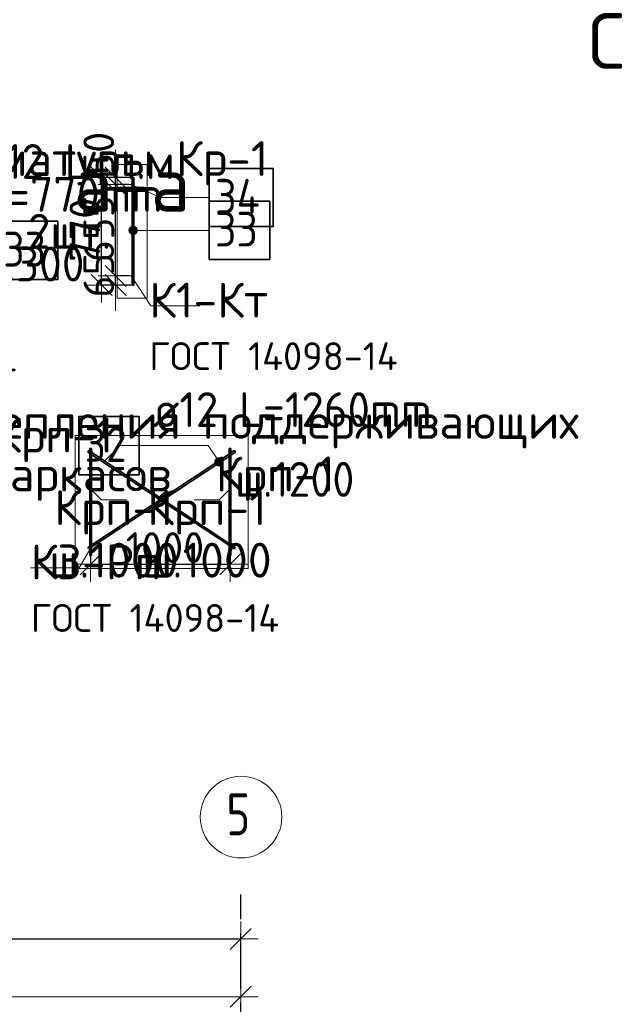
# Model space of a CAD drawing. Header units: millimetres. Extents: x -3725 to 93325, y -74170 to 82591.
# Tile 131 of 140: x 72315 to 76578, y 68724 to 75780. Entities that reach past the tile are written whole.
import ezdxf

# ---------------------------------------------------------------- set-up
doc = ezdxf.new("R2010")
doc.units = ezdxf.units.MM
doc.header["$PDMODE"] = 65
for name, pattern in [('______11', [500, 400, -50, 0, -50]), ('______3', [500, 400, -100]), ('______5', [1100, 800, -100, 100, -100])]:
    doc.linetypes.add(name, pattern=pattern)
for name, color, linetype, lineweight in [('Standard', 7, 'Continuous', 25), ('Арм.стержн. Доп. арматура', 180, 'Continuous', 35), ('Балка_ общее', 7, '______3', 13), ('Изополя поперечная', 7, 'Continuous', 25), ('Размерная линия_ общее', 7, 'Continuous', 13)]:
    doc.layers.add(name, color=color, linetype=linetype, lineweight=lineweight)
doc.layers.add('Арм.стержн. Фиксатор', color=7, linetype='Continuous', lineweight=35, true_color=0x501e0f)
doc.layers.add('Осевая линия_ общее', color=7, linetype='______5', lineweight=13, true_color=0xa0a0a0)
doc.styles.add('ARIAL', font='ARIAL.TTF')
doc.styles.add('ISOCPEUR', font='ISOCPEUR')
doc.dimstyles.new('DIMSTYLE_18', dxfattribs={"dimtxt": 220, "dimasz": 250, "dimexe": 0, "dimexo": 0, "dimgap": 110, "dimtad": 2, "dimdec": 0, "dimrnd": 1, "dimzin": 12, "dimdsep": 46, "dimtxsty": 'ISOCPEUR', "dimblk1": 'ALL_ML_STRICH', "dimblk2": 'ALL_ML_STRICH', "dimsah": 1, "dimcen": 0, "dimclrd": 7, "dimclre": 256, "dimclrt": 7, "dimadec": 0, "dimazin": 0, "dimtfac": 1, "dimtdec": 0, "dimtix": 1, "dimtmove": 2, "dimatfit": 3, "dimfxl": 0, "dimtzin": 0, "dimlwd": 0, "dimlwe": -3, "dimarcsym": 0})
doc.dimstyles.new('DIMSTYLE_3', dxfattribs={"dimtxt": 220, "dimasz": 250, "dimexe": 0, "dimexo": 0, "dimgap": 110, "dimtad": 2, "dimdec": 0, "dimrnd": 5, "dimzin": 12, "dimdsep": 46, "dimtxsty": 'ISOCPEUR', "dimblk1": 'ALL_ML_STRICH', "dimblk2": 'ALL_ML_STRICH', "dimsah": 1, "dimcen": 0, "dimclrd": 7, "dimclre": 256, "dimclrt": 7, "dimadec": 0, "dimazin": 0, "dimtfac": 1, "dimtdec": 0, "dimtix": 1, "dimtmove": 2, "dimatfit": 3, "dimfxl": 0, "dimtzin": 0, "dimlwd": 0, "dimlwe": -3, "dimarcsym": 0})
doc.dimstyles.new('DIMSTYLE_5', dxfattribs={"dimtxt": 220, "dimasz": 250, "dimexe": 0, "dimexo": 0, "dimgap": 110, "dimtad": 2, "dimdec": 0, "dimrnd": 5, "dimzin": 12, "dimdsep": 46, "dimtxsty": 'ISOCPEUR', "dimblk1": 'ALL_ML_STRICH', "dimblk2": 'ALL_ML_STRICH', "dimsah": 1, "dimcen": 0, "dimclrd": 7, "dimclre": 256, "dimclrt": 7, "dimadec": 0, "dimazin": 0, "dimtfac": 1, "dimtdec": 0, "dimtix": 1, "dimtmove": 2, "dimatfit": 3, "dimfxl": 0, "dimtvp": 1.2, "dimtzin": 0, "dimlwd": 0, "dimlwe": -3, "dimarcsym": 0})
doc.dimstyles.new('DIMSTYLE_7', dxfattribs={"dimtxt": 250, "dimasz": 250, "dimexe": 0, "dimexo": 0, "dimgap": 125, "dimtad": 2, "dimdec": 0, "dimrnd": 5, "dimzin": 12, "dimdsep": 46, "dimtxsty": 'ISOCPEUR', "dimblk1": 'ALL_ML_STRICH', "dimblk2": 'ALL_ML_STRICH', "dimsah": 1, "dimcen": 0, "dimclrd": 7, "dimclre": 256, "dimclrt": 7, "dimadec": 0, "dimazin": 0, "dimtfac": 1, "dimtdec": 0, "dimtix": 1, "dimtmove": 2, "dimatfit": 3, "dimfxl": 0, "dimtzin": 0, "dimlwd": 0, "dimlwe": -3, "dimarcsym": 0})

# ---------------------------------------------------------------- blocks, each defined once
blk = doc.blocks.new('ALL_ML_STRICH')
at = {"color": 0, "linetype": 'ByBlock', "lineweight": -2}
for p, q in [((-0.3, -0.3), (0.3, 0.3)), ((0, -0.5), (0, 0.5)), ((-1, 0), (0.5, 0))]:
    blk.add_line(p, q, dxfattribs=at)
blk = doc.blocks.new('*D86')
at = {"layer": 'DEFPOINTS', "color": 7, "linetype": 'Continuous', "lineweight": 13, "transparency": 33554687}
for p in [(68400, 68778), (68400, 68757.8), (73900, 68716.2)]:
    blk.add_point(p, dxfattribs=at)
at = {"layer": 'Балка_ общее', "color": 251, "linetype": 'Continuous', "lineweight": -2, "true_color": 0x656565, "transparency": 33554687}
for p, q in [((68400, 68767.8), (68400, 68778)), ((73900, 68726.2), (73900, 68778))]:
    blk.add_line(p, q, dxfattribs=at)
at = {"layer": 'Балка_ общее', "color": 7, "linetype": 'Continuous', "lineweight": -2, "transparency": 33554687}
blk.add_line((68400, 68778), (73900, 68778), dxfattribs=at)
at = {"layer": 'Балка_ общее', "color": 7, "linetype": 'Continuous', "lineweight": 13, "transparency": 33554687, "xscale": 250, "yscale": 250, "zscale": 250, "rotation": 180}
blk.add_blockref('ALL_ML_STRICH', (68400, 68778), dxfattribs=at)
at = {"layer": 'Балка_ общее', "color": 7, "linetype": 'Continuous', "lineweight": 13, "transparency": 33554687, "xscale": 250, "yscale": 250, "zscale": 250}
blk.add_blockref('ALL_ML_STRICH', (73900, 68778), dxfattribs=at)
at = {"layer": 'Балка_ общее', "color": 7, "linetype": 'Continuous', "lineweight": 13, "transparency": 33554687, "insert": (71162.5, 68953), "char_height": 250, "width": 1000, "attachment_point": 5, "style": 'ISOCPEUR'}
blk.add_mtext('\\A1;{5500}', dxfattribs=at)
blk = doc.blocks.new('*D488')
at = {"layer": 'DEFPOINTS', "color": 7, "linetype": 'Continuous', "lineweight": 13, "transparency": 33554687}
for p in [(72824.1, 71958), (73824.1, 71969.9), (72824.1, 71876.9)]:
    blk.add_point(p, dxfattribs=at)
at = {"layer": 'Размерная линия_ общее', "color": 253, "linetype": 'Continuous', "lineweight": -2, "true_color": 0xa0a0a0, "transparency": 33554687}
for p, q in [((72824.1, 71938), (72824.1, 71876.9)), ((73824.1, 71949.9), (73824.1, 71876.9))]:
    blk.add_line(p, q, dxfattribs=at)
at = {"layer": 'Размерная линия_ общее', "color": 7, "linetype": 'Continuous', "lineweight": -2, "transparency": 33554687}
blk.add_line((72824.1, 71876.9), (73824.1, 71876.9), dxfattribs=at)
at = {"layer": 'Размерная линия_ общее', "color": 7, "linetype": 'Continuous', "lineweight": 13, "transparency": 33554687, "xscale": 250, "yscale": 250, "zscale": 250, "rotation": 180}
blk.add_blockref('ALL_ML_STRICH', (72824.1, 71876.9), dxfattribs=at)
at = {"layer": 'Размерная линия_ общее', "color": 7, "linetype": 'Continuous', "lineweight": 13, "transparency": 33554687, "xscale": 250, "yscale": 250, "zscale": 250}
blk.add_blockref('ALL_ML_STRICH', (73824.1, 71876.9), dxfattribs=at)
at = {"layer": 'Размерная линия_ общее', "color": 7, "linetype": 'Continuous', "lineweight": 13, "transparency": 33554687, "insert": (73357.1, 71996.9), "char_height": 220, "width": 880, "attachment_point": 5, "style": 'ISOCPEUR'}
blk.add_mtext('\\A1;{1000}', dxfattribs=at)
blk = doc.blocks.new('*D495')
at = {"layer": 'DEFPOINTS', "color": 7, "linetype": 'Continuous', "lineweight": 13, "transparency": 33554687}
for p in [(73135.6, 74648.7), (72902.8, 73878.7), (73135.6, 73878.7)]:
    blk.add_point(p, dxfattribs=at)
at = {"layer": 'Размерная линия_ общее', "color": 253, "linetype": 'Continuous', "lineweight": -2, "true_color": 0xa0a0a0, "transparency": 33554687}
for p, q in [((73115.6, 74648.7), (72902.8, 74648.7)), ((73115.6, 73878.7), (72902.8, 73878.7))]:
    blk.add_line(p, q, dxfattribs=at)
at = {"layer": 'Размерная линия_ общее', "color": 7, "linetype": 'Continuous', "lineweight": -2, "transparency": 33554687}
blk.add_line((72902.8, 73878.7), (72902.8, 74648.7), dxfattribs=at)
at = {"layer": 'Размерная линия_ общее', "color": 7, "linetype": 'Continuous', "lineweight": 13, "transparency": 33554687, "xscale": 250, "yscale": 250, "zscale": 250}
for p, rotation in [((72902.8, 74648.7), 90), ((72902.8, 73878.7), 270)]:
    blk.add_blockref('ALL_ML_STRICH', p, dxfattribs=dict(at, rotation=rotation))
at = {"layer": 'Размерная линия_ общее', "color": 7, "linetype": 'Continuous', "lineweight": 13, "transparency": 33554687, "insert": (72782.8, 74274.7), "char_height": 220, "width": 660, "attachment_point": 5, "rotation": 90, "style": 'ISOCPEUR'}
blk.add_mtext('\\A1;{770}', dxfattribs=at)
blk = doc.blocks.new('*D496')
at = {"layer": 'DEFPOINTS', "color": 7, "linetype": 'Continuous', "lineweight": 13, "transparency": 33554687}
for p in [(73114.8, 73943.7), (73002.8, 73878.7), (73135.6, 73878.7)]:
    blk.add_point(p, dxfattribs=at)
at = {"layer": 'Размерная линия_ общее', "color": 253, "linetype": 'Continuous', "lineweight": -2, "true_color": 0xa0a0a0, "transparency": 33554687}
for p, q in [((73094.8, 73943.7), (73002.8, 73943.7)), ((73115.6, 73878.7), (73002.8, 73878.7))]:
    blk.add_line(p, q, dxfattribs=at)
at = {"layer": 'Размерная линия_ общее', "color": 7, "linetype": 'Continuous', "lineweight": -2, "transparency": 33554687}
blk.add_line((73002.8, 73878.7), (73002.8, 73943.7), dxfattribs=at)
at = {"layer": 'Размерная линия_ общее', "color": 7, "linetype": 'Continuous', "lineweight": 13, "transparency": 33554687, "xscale": 250, "yscale": 250, "zscale": 250}
for p, rotation in [((73002.8, 73878.7), 270), ((73002.8, 73943.7), 90)]:
    blk.add_blockref('ALL_ML_STRICH', p, dxfattribs=dict(at, rotation=rotation))
at = {"layer": 'Размерная линия_ общее', "color": 7, "linetype": 'Continuous', "lineweight": 13, "transparency": 33554687, "insert": (72882.7, 73948.7), "char_height": 220, "width": 440, "attachment_point": 5, "rotation": 90, "style": 'ISOCPEUR'}
blk.add_mtext('\\A1;{65}', dxfattribs=at)
blk = doc.blocks.new('*D497')
at = {"layer": 'DEFPOINTS', "color": 7, "linetype": 'Continuous', "lineweight": 13, "transparency": 33554687}
for p in [(73114.8, 74598.7), (73002.8, 73943.7), (73114.8, 73943.7)]:
    blk.add_point(p, dxfattribs=at)
at = {"layer": 'Размерная линия_ общее', "color": 253, "linetype": 'Continuous', "lineweight": -2, "true_color": 0xa0a0a0, "transparency": 33554687}
for p, q in [((73094.8, 74598.7), (73002.8, 74598.7)), ((73094.8, 73943.7), (73002.8, 73943.7))]:
    blk.add_line(p, q, dxfattribs=at)
at = {"layer": 'Размерная линия_ общее', "color": 7, "linetype": 'Continuous', "lineweight": -2, "transparency": 33554687}
blk.add_line((73002.8, 73943.7), (73002.8, 74598.7), dxfattribs=at)
at = {"layer": 'Размерная линия_ общее', "color": 7, "linetype": 'Continuous', "lineweight": 13, "transparency": 33554687, "xscale": 250, "yscale": 250, "zscale": 250}
for p, rotation in [((73002.8, 74598.7), 90), ((73002.8, 73943.7), 270)]:
    blk.add_blockref('ALL_ML_STRICH', p, dxfattribs=dict(at, rotation=rotation))
at = {"layer": 'Размерная линия_ общее', "color": 7, "linetype": 'Continuous', "lineweight": 13, "transparency": 33554687, "insert": (72882.8, 74282.2), "char_height": 220, "width": 660, "attachment_point": 5, "rotation": 90, "style": 'ISOCPEUR'}
blk.add_mtext('\\A1;{655}', dxfattribs=at)
blk = doc.blocks.new('*D498')
at = {"layer": 'DEFPOINTS', "color": 7, "linetype": 'Continuous', "lineweight": 13, "transparency": 33554687}
for p in [(73002.8, 74598.7), (73114.8, 74598.7), (73135.6, 74648.7)]:
    blk.add_point(p, dxfattribs=at)
at = {"layer": 'Размерная линия_ общее', "color": 253, "linetype": 'Continuous', "lineweight": -2, "true_color": 0xa0a0a0, "transparency": 33554687}
for p, q in [((73115.6, 74648.7), (73002.8, 74648.7)), ((73094.8, 74598.7), (73002.8, 74598.7))]:
    blk.add_line(p, q, dxfattribs=at)
at = {"layer": 'Размерная линия_ общее', "color": 7, "linetype": 'Continuous', "lineweight": -2, "transparency": 33554687}
blk.add_line((73002.8, 74598.7), (73002.8, 74648.7), dxfattribs=at)
at = {"layer": 'Размерная линия_ общее', "color": 7, "linetype": 'Continuous', "lineweight": 13, "transparency": 33554687, "xscale": 250, "yscale": 250, "zscale": 250}
for p, rotation in [((73002.8, 74598.7), 270), ((73002.8, 74648.7), 90)]:
    blk.add_blockref('ALL_ML_STRICH', p, dxfattribs=dict(at, rotation=rotation))
at = {"layer": 'Размерная линия_ общее', "color": 7, "linetype": 'Continuous', "lineweight": 13, "transparency": 33554687, "insert": (72882.6, 74821.5), "char_height": 220, "width": 440, "attachment_point": 5, "rotation": 90, "style": 'ISOCPEUR'}
blk.add_mtext('\\A1;{50}', dxfattribs=at)
blk = doc.blocks.new('*D520')
at = {"layer": 'DEFPOINTS', "color": 7, "linetype": 'Continuous', "lineweight": 13, "transparency": 33554687}
for p in [(60000, 69390.3), (73900, 69269.7), (60000, 69192.1)]:
    blk.add_point(p, dxfattribs=at)
at = {"layer": 'Размерная линия_ общее', "color": 253, "linetype": 'Continuous', "lineweight": -2, "true_color": 0xa0a0a0, "transparency": 33554687}
for p, q in [((60000, 69290.3), (60000, 69192.1)), ((73900, 69169.7), (73900, 69192.1))]:
    blk.add_line(p, q, dxfattribs=at)
at = {"layer": 'Размерная линия_ общее', "color": 7, "linetype": 'Continuous', "lineweight": -2, "transparency": 33554687}
blk.add_line((60000, 69192.1), (73900, 69192.1), dxfattribs=at)
at = {"layer": 'Размерная линия_ общее', "color": 7, "linetype": 'Continuous', "lineweight": 13, "transparency": 33554687, "xscale": 250, "yscale": 250, "zscale": 250, "rotation": 180}
blk.add_blockref('ALL_ML_STRICH', (60000, 69192.1), dxfattribs=at)
at = {"layer": 'Размерная линия_ общее', "color": 7, "linetype": 'Continuous', "lineweight": 13, "transparency": 33554687, "xscale": 250, "yscale": 250, "zscale": 250}
blk.add_blockref('ALL_ML_STRICH', (73900, 69192.1), dxfattribs=at)
at = {"layer": 'Размерная линия_ общее', "color": 7, "linetype": 'Continuous', "lineweight": 13, "transparency": 33554687, "insert": (66983, 69352.1), "char_height": 220, "width": 1100, "attachment_point": 5, "style": 'ISOCPEUR'}
blk.add_mtext('\\A1;{13900}', dxfattribs=at)
blk = doc.blocks.new('СЛОЖНЫЙ_ОБЪЕКТ_5')
at = {"layer": 'Осевая линия_ общее', "color": 253, "linetype": '______11', "lineweight": -3, "true_color": 0xa0a0a0, "transparency": 33554687}
blk.add_line((73900, 45830), (73900, 69510), dxfattribs=at)
at = {"layer": 'Осевая линия_ общее', "color": 7, "linetype": 'Continuous', "lineweight": 13, "transparency": 33554687}
blk.add_circle((73902.4, 70065.3), 292.4, dxfattribs=at)
at = {"layer": 'Осевая линия_ общее', "color": 7, "linetype": 'Continuous', "lineweight": 13, "transparency": 33554687, "insert": (73797.4, 69934.8), "char_height": 300, "width": 326.407, "attachment_point": 7, "style": 'ISOCPEUR'}
blk.add_mtext('\\W0.78;5', dxfattribs=at)
at = {"layer": 'Балка_ общее', "color": 7, "linetype": 'Continuous', "lineweight": 13, "transparency": 33554687}
dim = blk.add_linear_dim(base=(73900, 68778), p1=(68400, 68767.8), p2=(73900, 68726.2), dimstyle='DIMSTYLE_7', override={"dimpost": '<>', "dimclrd": 7, "dimclre": 251, "dimclrt": 7, "dimlwd": 0, "dimlwe": 65533}, dxfattribs=at)
dim.commit()
dim.dimension.update_dxf_attribs({"geometry": '*D86', "text_midpoint": (71162.5, 68953), "dimtype": 160})

msp = doc.modelspace()

# ---------------------------------------------------------------- hatches: boundary and pattern name
at = {"layer": 'Арм.стержн. Доп. арматура', "linetype": 'Continuous', "lineweight": 35, "transparency": 33554687}
for points in [[(73120.8, 74598.7), (73120.3, 74601), (73119, 74603), (73117.1, 74604.3), (73114.8, 74604.7), (73112.5, 74604.3), (73110.5, 74603), (73109.2, 74601), (73108.8, 74598.7), (73109.2, 74596.4), (73110.5, 74594.5), (73112.5, 74593.2), (73114.8, 74592.7), (73117.1, 74593.2), (73119, 74594.5), (73120.3, 74596.4)], [(73120.8, 73943.7), (73120.3, 73946), (73119, 73948), (73117.1, 73949.3), (73114.8, 73949.7), (73112.5, 73949.3), (73110.5, 73948), (73109.2, 73946), (73108.8, 73943.7), (73109.2, 73941.4), (73110.5, 73939.5), (73112.5, 73938.2), (73114.8, 73937.7), (73117.1, 73938.2), (73119, 73939.5), (73120.3, 73941.4)]]:
    msp.add_hatch(color=34, dxfattribs=at).paths.add_polyline_path(points)
at = {"layer": 'Арм.стержн. Доп. арматура', "linetype": 'Continuous', "lineweight": 13, "transparency": 33554687}
for points in [[(73103, 74255.7), (73103, 74285.7), (73098.8, 74270.7)], [(73113.8, 74244.9), (73113.8, 74296.5), (73103, 74285.7)], [(73113.8, 74244.9), (73103, 74285.7), (73103, 74255.7)], [(73128.8, 74240.7), (73128.8, 74300.7), (73113.8, 74296.5)], [(73128.8, 74240.7), (73113.8, 74296.5), (73113.8, 74244.9)], [(73143.8, 74244.9), (73143.8, 74296.5), (73128.8, 74300.7)], [(73143.8, 74244.9), (73128.8, 74300.7), (73128.8, 74240.7)], [(73154.6, 74255.7), (73154.6, 74285.7), (73143.8, 74296.5)], [(73154.6, 74255.7), (73143.8, 74296.5), (73143.8, 74244.9)], [(73154.6, 74285.7), (73154.6, 74255.7), (73158.8, 74270.7)]]:
    msp.add_hatch(color=7, dxfattribs=at).paths.add_polyline_path(points)
at = {"layer": 'Арм.стержн. Фиксатор', "linetype": 'Continuous', "lineweight": 35, "transparency": 33554687}
for points in [[(72842.1, 72684.9), (72841.7, 72687.2), (72840.4, 72689.2), (72838.4, 72690.5), (72836.1, 72690.9), (72833.8, 72690.5), (72831.9, 72689.2), (72830.6, 72687.2), (72830.1, 72684.9), (72830.6, 72682.6), (72831.9, 72680.7), (72833.8, 72679.4), (72836.1, 72678.9), (72838.4, 72679.4), (72840.4, 72680.7), (72841.7, 72682.6)], [(73842.1, 72684.9), (73841.7, 72687.2), (73840.4, 72689.2), (73838.4, 72690.5), (73836.1, 72690.9), (73833.8, 72690.5), (73831.9, 72689.2), (73830.6, 72687.2), (73830.1, 72684.9), (73830.6, 72682.6), (73831.9, 72680.7), (73833.8, 72679.4), (73836.1, 72678.9), (73838.4, 72679.4), (73840.4, 72680.7), (73841.7, 72682.6)], [(72842.1, 72024.9), (72841.7, 72027.2), (72840.4, 72029.2), (72838.4, 72030.5), (72836.1, 72030.9), (72833.8, 72030.5), (72831.9, 72029.2), (72830.6, 72027.2), (72830.1, 72024.9), (72830.6, 72022.6), (72831.9, 72020.7), (72833.8, 72019.4), (72836.1, 72018.9), (72838.4, 72019.4), (72840.4, 72020.7), (72841.7, 72022.6)], [(73842.1, 72024.9), (73841.7, 72027.2), (73840.4, 72029.2), (73838.4, 72030.5), (73836.1, 72030.9), (73833.8, 72030.5), (73831.9, 72029.2), (73830.6, 72027.2), (73830.1, 72024.9), (73830.6, 72022.6), (73831.9, 72020.7), (73833.8, 72019.4), (73836.1, 72018.9), (73838.4, 72019.4), (73840.4, 72020.7), (73841.7, 72022.6)]]:
    msp.add_hatch(color=34, dxfattribs=at).paths.add_polyline_path(points)
at = {"layer": 'Арм.стержн. Фиксатор', "linetype": 'Continuous', "lineweight": 13, "transparency": 33554687}
for points in [[(73742.6, 72641.2), (73717.5, 72624.7), (73714.5, 72609.7)], [(73742.6, 72641.2), (73714.5, 72609.7), (73757.5, 72638.2)], [(73757.5, 72638.2), (73714.5, 72609.7), (73719.2, 72594.9)], [(73717.5, 72624.7), (73742.6, 72641.2), (73727.7, 72636.5)], [(73757.5, 72638.2), (73719.2, 72594.9), (73769.3, 72628)], [(73769.3, 72628), (73719.2, 72594.9), (73731, 72584.7)], [(73769.3, 72628), (73731, 72584.7), (73774, 72613.1)], [(73774, 72613.1), (73731, 72584.7), (73745.9, 72581.6)], [(73774, 72613.1), (73745.9, 72581.6), (73771, 72598.2)], [(73771, 72598.2), (73745.9, 72581.6), (73760.8, 72586.4)]]:
    msp.add_hatch(color=7, dxfattribs=at).paths.add_polyline_path(points)

# ---------------------------------------------------------------- linework, layer by layer
at = {"layer": 'Standard', "color": 7, "linetype": 'Continuous', "lineweight": 18, "transparency": 33554687}
for points in [[(73014.8, 73784.7), (73228.8, 73784.7), (73228.8, 74742.7), (73014.8, 74742.7), (73014.8, 73784.7)], [(72713, 71846.9), (73953.3, 71846.9), (73953.3, 72800.9), (72713, 72800.9), (72713, 71846.9)]]:
    msp.add_lwpolyline(points, dxfattribs=at)
at = {"layer": 'Standard', "color": 7, "linetype": 'Continuous', "lineweight": 13, "transparency": 33554687}
for points in [[(73114.8, 73943.7), (73256.4, 73728.4), (73606.4, 73728.4)], [(72824.1, 72417.7), (72901.9, 72339.9), (73081.9, 72339.9)], [(73824.1, 72417.7), (73746.3, 72339.9), (73566.3, 72339.9)], [(72842.1, 72024.9), (72742.9, 71852), (72392.9, 71852)]]:
    msp.add_lwpolyline(points, dxfattribs=at)
at = {"layer": 'Арм.стержн. Доп. арматура', "color": 7, "linetype": 'Continuous', "lineweight": 13, "transparency": 33554687}
for p, q in [((73324.3, 74505.7), (73114.8, 74598.7)), ((73324.3, 74505.7), (73674.3, 74505.7)), ((73098.8, 74270.7), (73098.8, 74270.7)), ((73128.8, 74300.7), (73128.8, 74300.7)), ((73204.3, 74270.7), (73128.8, 74270.7)), ((73128.8, 74240.7), (73128.8, 74240.7)), ((73158.8, 74270.7), (73158.8, 74270.7)), ((73204.3, 74270.7), (73674.3, 74270.7))]:
    msp.add_line(p, q, dxfattribs=at)
at = {"layer": 'Арм.стержн. Доп. арматура', "color": 7, "linetype": 'Continuous', "lineweight": 35, "transparency": 33554687}
for points in [[(73674.3, 74297.4), (74132.6, 74297.4), (74132.6, 74714.1), (73674.3, 74714.1), (73674.3, 74297.4)], [(73674.3, 74062.4), (74107.6, 74062.4), (74107.6, 74479.1), (73674.3, 74479.1), (73674.3, 74062.4)], [(72156.3, 73918.6), (72589.6, 73918.6), (72589.6, 74335.3), (72156.3, 74335.3), (72156.3, 73918.6)]]:
    msp.add_lwpolyline(points, dxfattribs=at)
at = {"layer": 'Арм.стержн. Доп. арматура', "color": 34, "linetype": 'Continuous', "lineweight": 35, "transparency": 33554687}
msp.add_lwpolyline([(73134.8, 74648.7), (73134.8, 73878.7), (73122.8, 73878.7), (73122.8, 74648.7), (73134.8, 74648.7)], dxfattribs=at)
at = {"layer": 'Арм.стержн. Доп. арматура', "color": 7, "linetype": 'Continuous', "lineweight": 13, "transparency": 33554687}
msp.add_circle((73128.8, 74270.7), 30, dxfattribs=at)
at = {"layer": 'Арм.стержн. Фиксатор', "color": 7, "linetype": 'Continuous', "lineweight": 13, "transparency": 33554687}
for p, q in [((73172.6, 72727.5), (73667.6, 72727.5)), ((73667.6, 72727.5), (73744.3, 72611.4)), ((73727.7, 72636.5), (73727.7, 72636.5)), ((73769.3, 72628), (73769.3, 72628)), ((73719.2, 72594.9), (73719.2, 72594.9)), ((73760.8, 72586.4), (73760.8, 72586.4))]:
    msp.add_line(p, q, dxfattribs=at)
at = {"layer": 'Арм.стержн. Фиксатор', "color": 7, "linetype": 'Continuous', "lineweight": 35, "transparency": 33554687}
msp.add_lwpolyline([(72739.3, 72519.2), (73172.6, 72519.2), (73172.6, 72935.8), (72739.3, 72935.8), (72739.3, 72519.2)], dxfattribs=at)
at = {"layer": 'Арм.стержн. Фиксатор', "color": 34, "linetype": 'Continuous', "lineweight": 35, "transparency": 33554687}
for points in [[(73854.7, 71988.6), (72804.6, 72681.7), (72811.3, 72691.7), (73861.3, 71998.6), (73854.7, 71988.6)], [(72804.9, 71998.6), (73855, 72691.7), (73861.6, 72681.7), (72811.5, 71988.6), (72804.9, 71998.6)], [(72830.1, 72706.9), (72830.1, 71940.9), (72818.1, 71940.9), (72818.1, 72706.9), (72830.1, 72706.9)], [(73830.1, 72706.9), (73830.1, 71940.9), (73818.1, 71940.9), (73818.1, 72706.9), (73830.1, 72706.9)]]:
    msp.add_lwpolyline(points, dxfattribs=at)
at = {"layer": 'Арм.стержн. Фиксатор', "color": 7, "linetype": 'Continuous', "lineweight": 13, "transparency": 33554687}
msp.add_circle((73744.3, 72611.4), 30, dxfattribs=at)
at = {"layer": 'Изополя поперечная', "color": 7, "linetype": 'Continuous', "lineweight": 13, "transparency": 33554687}
msp.add_lwpolyline([(72926.6, 72618.4), (73035.7, 72727.5), (73172.6, 72727.5)], dxfattribs=at)

# ---------------------------------------------------------------- block references
at = {"layer": 'Балка_ общее', "color": 7, "linetype": 'Continuous', "lineweight": 13, "transparency": 33554687}
msp.add_blockref('СЛОЖНЫЙ_ОБЪЕКТ_5', (0, 0), dxfattribs=at)

# ---------------------------------------------------------------- texts
at = {"layer": 'Standard', "color": 7, "linetype": 'Continuous', "lineweight": 13, "transparency": 33554687, "style": 'ISOCPEUR'}
for s, insert, char_height, width, attachment_point in [('\\A1;{\\fISOCPEUR|i0|b0;\\H400.000000;\\W1.000000;\\C7;Схема установки Зд-1}\\P', (79108.8, 75573.3), 400, 5814.464, 5), ('\\A1;{\\fISOCPEUR|i0|b0;\\H250.000000;\\W1.000000;\\C7;Каркас поперечной арматуры Кр-1}\\P', (71382.8, 74910.5), 250, 5647.778, 2), ('\\A1;{\\fISOCPEUR|i0|b0;\\H400.000000;\\W1.000000;\\C7;а-а}\\P', (73119.8, 74805), 400, 1104, 2), ('\\A1;{\\fISOCPEUR|i0|b0;\\H250.000000;\\W1.000000;\\C7;Каркас поддерживающий Крп-1}\\P', (70503.5, 72928.4), 250, 5009.994, 2)]:
    msp.add_mtext(s, dxfattribs=dict(at, insert=insert, char_height=char_height, width=width, attachment_point=attachment_point))
at = {"layer": 'Standard', "color": 7, "linetype": 'Continuous', "lineweight": 13, "transparency": 33554687, "char_height": 250, "style": 'ARIAL'}
for s, insert, width, attachment_point, line_spacing_factor in [('\\A1;{\\fISOCPEUR|i0|b0;\\H250.000000;\\W1.000000;\\C7;К1-Кт}\\P{\\fISOCPEUR|i0|b0;\\H200.000000;\\W1.000000;\\C7;ГОСТ 14098-14}\\P', (73244.1, 73895.5), 2228.544, 1, 1.024096), ('\\A1;{\\fISOCPEUR|i0|b0;\\H250.000000;\\W1.000000;\\C7;К1-Кт}\\P{\\fISOCPEUR|i0|b0;\\H200.000000;\\W1.000000;\\C7;ГОСТ 14098-14}\\P', (70512.3, 73846.5), 2228.544, 1, 1.024096), ('\\A1;{\\fISOCPEUR|i0|b0;\\H250.000000;\\W1.000000;\\C7;Схема раскрепления поддерживающих}\\P{\\fISOCPEUR|i0|b0;\\H250.000000;\\W1.000000;\\C7;каркасов  Крп-1}\\P', (73325, 73026.4), 6078.52, 2, 0.903614), ('\\A1;{\\fISOCPEUR|i0|b0;\\H250.000000;\\W1.000000;\\C7;Крп-1}\\P{\\fISOCPEUR|i0|b0;\\H250.000000;\\W1.000000;\\C7;ш.1000}\\P', (72990.7, 72408.3), 1065.552, 2, 0.903614), ('\\A1;{\\fISOCPEUR|i0|b0;\\H250.000000;\\W1.000000;\\C7;Крп-1}\\P{\\fISOCPEUR|i0|b0;\\H250.000000;\\W1.000000;\\C7;ш.1000}\\P', (73657.5, 72408.3), 1065.552, 2, 0.903614), ('\\A1;{\\fISOCPEUR|i0|b0;\\H250.000000;\\W1.000000;\\C7;К3-Рп}\\P{\\fISOCPEUR|i0|b0;\\H200.000000;\\W1.000000;\\C7;ГОСТ 14098-14}\\P', (72394.3, 72019.1), 2223.136, 1, 1.024096)]:
    msp.add_mtext(s, dxfattribs=dict(at, insert=insert, width=width, attachment_point=attachment_point, line_spacing_factor=line_spacing_factor))
at = {"layer": 'Арм.стержн. Доп. арматура', "color": 7, "linetype": 'Continuous', "lineweight": 25, "transparency": 33554687, "char_height": 250, "attachment_point": 7, "style": 'ISOCPEUR'}
for s, insert, width in [('\\W0.94;ø12 L=п.м.', (72024.3, 74639.1), 1666.526), ('\\W0.96;ø12 L=770mm ', (71424.3, 74404.1), 2268.514), ('\\W0.88;34', (73716, 74389.1), 484.994), ('\\W0.94;2шт. ', (72374.3, 74139.1), 967.739), ('\\W0.87;33', (73716, 74154.1), 459.01), ('\\W0.87;33', (72197.9, 74010.3), 459.01), ('\\W0.95;ш.300 ', (72011.8, 73904.1), 1093.33)]:
    msp.add_mtext(s, dxfattribs=dict(at, insert=insert, width=width))
at = {"layer": 'Арм.стержн. Фиксатор', "color": 7, "linetype": 'Continuous', "lineweight": 25, "transparency": 33554687, "char_height": 250, "attachment_point": 7, "style": 'ISOCPEUR'}
for s, insert, width in [('\\W0.94;ø12 L=1260mm ', (73272.6, 72860.8), 2391.341), ('\\W0.87;32', (72781, 72610.8), 459.01), ('\\W0.92;ш.1200 ', (73860.1, 72360.8), 1214.02)]:
    msp.add_mtext(s, dxfattribs=dict(at, insert=insert, width=width))

# ---------------------------------------------------------------- dimensions: what is measured, and where the dimension line sits
at = {"layer": 'Размерная линия_ общее', "color": 7, "linetype": 'Continuous', "lineweight": 13, "transparency": 33554687}
for base, p1, p2, dimstyle, picture, middle in [((73002.8, 74648.7), (73094.8, 74598.7), (73115.6, 74648.7), 'DIMSTYLE_5', '*D498', (72882.6, 74821.5)), ((72902.8, 74648.7), (73115.6, 73878.7), (73115.6, 74648.7), 'DIMSTYLE_3', '*D495', (72782.8, 74274.7)), ((73002.8, 74598.7), (73094.8, 73943.7), (73094.8, 74598.7), 'DIMSTYLE_3', '*D497', (72882.8, 74282.2)), ((73002.8, 73943.7), (73115.6, 73878.7), (73094.8, 73943.7), 'DIMSTYLE_5', '*D496', (72882.7, 73948.7))]:
    dim = msp.add_linear_dim(base=base, p1=p1, p2=p2, angle=90, dimstyle=dimstyle, override={"dimpost": '<>', "dimclrd": 7, "dimclre": 253, "dimclrt": 7, "dimlwd": 0, "dimlwe": 65533}, dxfattribs=at)
    dim.commit()
    dim.dimension.update_dxf_attribs({"geometry": picture, "text_midpoint": middle, "dimtype": 160})
for base, p1, p2, dimstyle, picture, middle in [((73824.1, 71876.9), (72824.1, 71938), (73824.1, 71949.9), 'DIMSTYLE_3', '*D488', (73357.1, 71996.9)), ((73900, 69192.1), (60000, 69290.3), (73900, 69169.7), 'DIMSTYLE_18', '*D520', (66983, 69352.1))]:
    dim = msp.add_linear_dim(base=base, p1=p1, p2=p2, dimstyle=dimstyle, override={"dimpost": '<>', "dimclrd": 7, "dimclre": 253, "dimclrt": 7, "dimlwd": 0, "dimlwe": 65533}, dxfattribs=at)
    dim.commit()
    dim.dimension.update_dxf_attribs({"geometry": picture, "text_midpoint": middle, "dimtype": 160})

doc.saveas('drawing.dxf')
